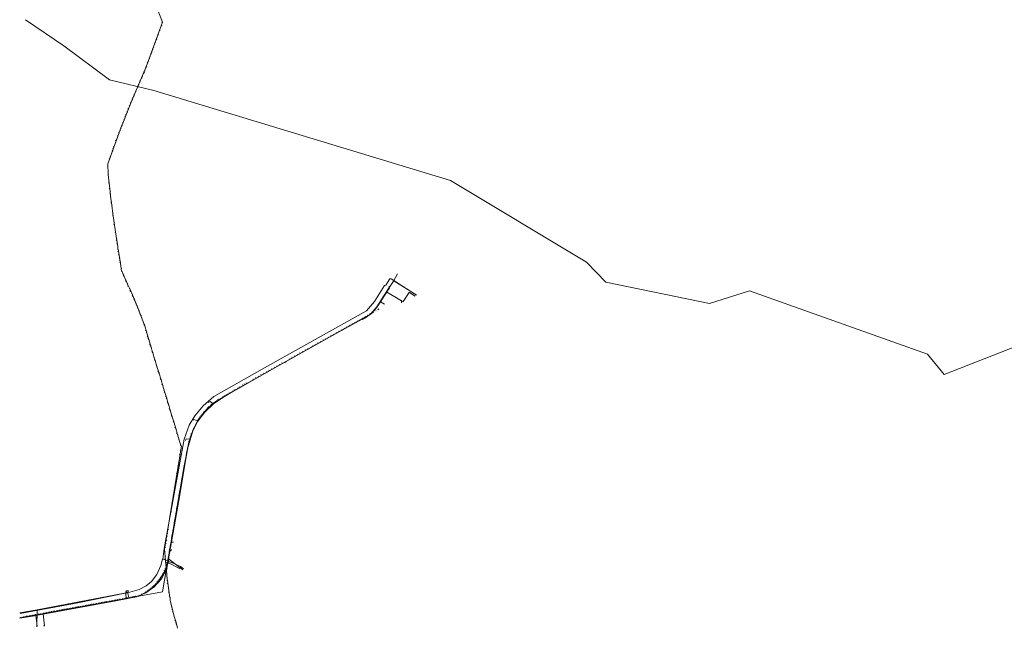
# Model space of a CAD drawing. Header units: metres. Extents: x 153662 to 158457, y 375113 to 377426.
# Tile 2 of 13: x 153667 to 154786, y 375685 to 376376. Entities that reach past the tile are written whole.
import ezdxf
from ezdxf.lldxf.tags import DXFTag

# ---------------------------------------------------------------- set-up
doc = ezdxf.new("R2010")
doc.units = ezdxf.units.M
for name, color, linetype, lineweight, true_color in [('B-OI-KL-BRANDSTOF_Orientatieverzoek_dpo_0000546659-G', 40, 'KL-BRANDSTOF-N', 18, 0xffbf00), ('B-OI-KL-DATA_Orientatieverzoek_KPN_0000546663-G', 3, 'KL-DATA-N', 18, 0x00ff00), ('B-OI-KL-DATA_Orientatieverzoek_Reggefiber_0000579733-G', 3, 'KL-DATA-N', 18, 0x00ff00), ('B-OI-KL-ET_LS_Orientatieverzoek_Enexis_0000729946-G', 190, 'KL-LS-N', 18, 0x7f00ff), ('B-OI-KL-ET_MS_Orientatieverzoek_Enexis_0000729946-G', 4, 'KL-MS-N', 18, 0x00ffff), ('B-OI-KL-GAS_LD_Orientatieverzoek_Enexis_0000729946-G', 2, 'KL-GAS-LD-N', 18, 0xffff00), ('B-OI-KL-WATER_Orientatieverzoek_bw_0000551269-G', 5, 'KL-WATER-N', 18, 0x0000ff), ('B-OI-KL-WATER_Orientatieverzoek_wsdommel_0000584862-G', 5, 'KL-WATER-N', 18, 0x0000ff), ('B-OI-RI-PERSLEIDING_Orientatieverzoek_Gemeente Eersel_0000582833-G', 6, 'RI-PERS', 18, 0xff00ff)]:
    doc.layers.add(name, color=color, linetype=linetype, lineweight=lineweight, true_color=true_color)
doc.styles.get("Standard").update_dxf_attribs({"font": 'simplex.shx'})
tags = doc.linetypes.add('KL-BRANDSTOF-N', pattern='A,4,-0.5,[105,NLCS.SHX,S=0.5,R=0,X=0.75,Y=0],-2,4,-1,["B",Standard,S=1,R=0,X=-0.15,Y=-0.5],-1.5', length=13).pattern_tags.tags
tags[18] = DXFTag(74, 10)
tags = doc.linetypes.add('KL-DATA-N', pattern='A,4,-1,[101,NLCS.SHX,S=0.5,R=0,X=0,Y=0],-1,4,-1,["D",Standard,S=1,R=0,X=-0.25,Y=-0.5],-1.5', length=12.5).pattern_tags.tags
tags[18] = DXFTag(74, 10)
tags = doc.linetypes.add('KL-GAS-LD-N', pattern='A,4,-1,[69,NLCS.SHX,S=0.5,R=0,X=0,Y=0],-1,4,-1,["L",Standard,S=1,R=0,X=0.25,Y=-0.5],-2', length=13).pattern_tags.tags
tags[18] = DXFTag(74, 10)
tags = doc.linetypes.add('KL-LS-N', pattern='A,4,-1,[103,NLCS.SHX,S=0.75,R=0,X=0,Y=0],-1,4,-1,["L",Standard,S=1,R=0,X=0,Y=-0.5],-2', length=13).pattern_tags.tags
tags[18] = DXFTag(74, 10)
tags = doc.linetypes.add('KL-MS-N', pattern='A,4,-1,[103,NLCS.SHX,S=0.75,R=0,X=0,Y=0],-1,4,-1,["M",Standard,S=1,R=0,X=0,Y=-0.5],-2', length=13).pattern_tags.tags
tags[18] = DXFTag(74, 10)
doc.linetypes.add('KL-WATER-N', pattern='A,7,-0.5,[168,NLCS.SHX,S=0.75,R=0,X=0.75,Y=0],-2', length=9.5)
tags = doc.linetypes.add('RI-PERS', pattern='A,7,-2,["P",Standard,S=1.8,R=0,X=-0.5,Y=-0.9],-2,7,-2,[102,NLCS.SHX,S=1,R=180,X=0,Y=0],-2', length=22).pattern_tags.tags
tags[6] = DXFTag(74, 10)

msp = doc.modelspace()

# ---------------------------------------------------------------- linework, layer by layer
at = {"layer": 'B-OI-KL-BRANDSTOF_Orientatieverzoek_dpo_0000546659-G', "flags": 128}
for points in [[(153767.3546, 376199.5506), (153766.6878, 376211.8864), (153780.6906, 376250.2274), (153794.0266, 376283.9008), (153810.3632, 376321.9084), (153829.0336, 376372.5852), (153822.0322, 376390.2554), (153822.3656, 376390.5888)], [(153828.0334, 376369.5846), (153827.7, 376369.918)], [(153828.0334, 376374.919), (153828.3668, 376375.2524)], [(153828.0334, 376374.919), (153828.0334, 376374.5856)], [(153828.7002, 376372.9186), (153828.3668, 376373.252)], [(153828.7002, 376372.9186), (153828.3668, 376372.5852)], [(153824.0326, 376358.9158), (153823.6992, 376359.2492)], [(153824.0326, 376358.249), (153824.366, 376357.9156)], [(153826.033, 376364.2502), (153825.6996, 376364.5836)], [(153826.033, 376363.5834), (153826.3664, 376363.25)], [(153828.0334, 376368.9178), (153828.3668, 376368.5844)], [(153820.0318, 376348.247), (153819.6984, 376348.5804)], [(153820.0318, 376347.5802), (153820.3652, 376347.2468)], [(153820.6986, 376349.5806), (153821.032, 376349.914)], [(153820.6986, 376349.5806), (153821.032, 376349.2472)], [(153822.0322, 376353.5814), (153821.6988, 376353.9148)], [(153822.0322, 376352.9146), (153822.3656, 376352.5812)], [(153822.699, 376354.915), (153823.0324, 376355.2484)], [(153822.699, 376354.915), (153823.0324, 376354.5816)], [(153816.031, 376337.5782), (153815.6976, 376337.9116)], [(153816.031, 376336.9114), (153816.3644, 376336.578)], [(153816.6978, 376338.9118), (153817.0312, 376339.2452)], [(153816.6978, 376338.9118), (153817.0312, 376338.5784)], [(153818.0314, 376342.9126), (153817.698, 376343.246)], [(153818.0314, 376342.2458), (153818.3648, 376341.9124)], [(153818.6982, 376344.2462), (153819.0316, 376344.5796)], [(153818.6982, 376344.2462), (153819.0316, 376343.9128)], [(153812.0302, 376326.9094), (153811.6968, 376327.2428)], [(153812.0302, 376326.2426), (153812.3636, 376325.9092)], [(153812.697, 376328.243), (153813.0304, 376328.5764)], [(153812.697, 376328.243), (153813.0304, 376327.9096)], [(153814.0306, 376332.2438), (153813.6972, 376332.5772)], [(153814.0306, 376331.577), (153814.364, 376331.2436)], [(153814.6974, 376333.5774), (153815.0308, 376333.9108)], [(153814.6974, 376333.5774), (153815.0308, 376333.244)], [(153807.3626, 376314.2402), (153807.696, 376314.5736)], [(153807.3626, 376314.2402), (153807.696, 376313.9068)], [(153808.0294, 376316.2406), (153807.696, 376316.574)], [(153808.0294, 376315.5738), (153808.3628, 376315.2404)], [(153808.6962, 376317.5742), (153809.0296, 376317.9076)], [(153808.6962, 376317.5742), (153809.0296, 376317.2408)], [(153810.0298, 376321.575), (153809.6964, 376321.9084)], [(153810.0298, 376320.9082), (153810.3632, 376320.5748)], [(153810.6966, 376322.9086), (153811.03, 376323.242)], [(153810.6966, 376322.9086), (153811.03, 376322.5752)], [(153802.0282, 376302.2378), (153801.6948, 376302.5712)], [(153802.0282, 376302.2378), (153802.0282, 376301.9044)], [(153803.3618, 376305.5718), (153803.0284, 376305.9052)], [(153803.3618, 376305.5718), (153803.6952, 376305.5718)], [(153803.3618, 376304.905), (153803.6952, 376304.5716)], [(153804.0286, 376306.9054), (153803.6952, 376307.2388)], [(153804.0286, 376306.9054), (153804.0286, 376306.572)], [(153805.3622, 376309.5726), (153805.6956, 376309.906)], [(153805.3622, 376309.5726), (153805.6956, 376309.2392)], [(153806.029, 376311.573), (153805.6956, 376311.9064)], [(153806.029, 376310.9062), (153806.3624, 376310.5728)], [(153797.3606, 376291.569), (153797.0272, 376291.9024)], [(153797.3606, 376291.569), (153797.3606, 376291.2356)], [(153798.6942, 376294.2362), (153799.0276, 376294.5696)], [(153798.6942, 376294.2362), (153799.0276, 376293.9028)], [(153799.361, 376296.2366), (153799.0276, 376296.57)], [(153799.361, 376296.2366), (153799.361, 376295.9032)], [(153800.6946, 376298.9038), (153801.028, 376299.2372)], [(153800.6946, 376298.9038), (153801.028, 376298.5704)], [(153801.3614, 376300.9042), (153801.028, 376301.2376)], [(153801.3614, 376300.2374), (153801.6948, 376299.904)], [(153792.693, 376280.9002), (153792.3596, 376281.2336)], [(153792.693, 376280.9002), (153792.693, 376280.5668)], [(153794.0266, 376283.5674), (153794.36, 376283.9008)], [(153794.0266, 376283.5674), (153794.36, 376283.234)], [(153794.6934, 376285.5678), (153794.36, 376285.9012)], [(153794.6934, 376284.901), (153795.0268, 376284.5676)], [(153795.3602, 376286.9014), (153795.0268, 376287.2348)], [(153795.3602, 376286.9014), (153795.3602, 376286.568)], [(153796.027, 376288.235), (153796.3604, 376288.5684)], [(153796.027, 376288.235), (153796.3604, 376287.9016)], [(153796.6938, 376290.2354), (153796.3604, 376290.5688)], [(153796.6938, 376290.2354), (153797.0272, 376290.2354)], [(153796.6938, 376289.5686), (153797.0272, 376289.2352)], [(153788.6922, 376270.8982), (153788.3588, 376271.2316)], [(153788.6922, 376270.2314), (153789.0256, 376269.898)], [(153790.0258, 376274.2322), (153789.6924, 376274.5656)], [(153790.0258, 376273.5654), (153790.3592, 376273.232)], [(153791.3594, 376277.5662), (153791.026, 376277.8996)], [(153791.3594, 376277.5662), (153791.3594, 376277.2328)], [(153792.0262, 376278.8998), (153792.3596, 376279.2332)], [(153792.0262, 376278.8998), (153792.3596, 376278.5664)], [(153784.0246, 376258.8958), (153783.6912, 376259.2292)], [(153784.0246, 376258.229), (153784.358, 376257.8956)], [(153785.3582, 376262.2298), (153785.0248, 376262.5632)], [(153785.3582, 376261.563), (153785.6916, 376261.2296)], [(153786.025, 376263.5634), (153786.3584, 376263.8968)], [(153786.025, 376263.5634), (153786.3584, 376263.23)], [(153786.6918, 376265.5638), (153786.3584, 376265.8972)], [(153786.6918, 376265.5638), (153786.6918, 376265.2304)], [(153787.3586, 376267.5642), (153787.0252, 376267.8976)], [(153787.3586, 376267.5642), (153787.692, 376267.5642)], [(153787.3586, 376266.8974), (153787.692, 376266.564)], [(153779.357, 376246.8934), (153779.0236, 376247.2268)], [(153779.357, 376246.2266), (153779.6904, 376245.8932)], [(153780.6906, 376250.2274), (153780.3572, 376250.5608)], [(153780.6906, 376249.5606), (153781.024, 376249.2272)], [(153781.3574, 376251.561), (153781.6908, 376251.8944)], [(153781.3574, 376251.561), (153781.6908, 376251.2276)], [(153782.0242, 376253.5614), (153781.6908, 376253.8948)], [(153782.0242, 376253.5614), (153782.0242, 376253.228)], [(153782.691, 376255.5618), (153782.3576, 376255.8952)], [(153782.691, 376255.5618), (153783.0244, 376255.5618)], [(153782.691, 376254.895), (153783.0244, 376254.5616)], [(153775.3562, 376236.2246), (153775.0228, 376236.558)], [(153775.3562, 376235.5578), (153775.6896, 376235.2244)], [(153776.023, 376238.225), (153775.6896, 376238.5584)], [(153776.023, 376237.5582), (153776.3564, 376237.2248)], [(153776.6898, 376239.5586), (153777.0232, 376239.892)], [(153776.6898, 376239.5586), (153777.0232, 376239.2252)], [(153778.0234, 376243.5594), (153777.69, 376243.8928)], [(153778.0234, 376242.8926), (153778.3568, 376242.5592)], [(153772.0222, 376226.8894), (153771.6888, 376227.2228)], [(153772.0222, 376226.2226), (153772.3556, 376225.8892)], [(153772.689, 376228.8898), (153772.3556, 376229.2232)], [(153772.689, 376228.223), (153773.0224, 376227.8896)], [(153773.3558, 376230.8902), (153773.0224, 376231.2236)], [(153773.3558, 376230.8902), (153773.6892, 376230.8902)], [(153773.3558, 376230.2234), (153773.6892, 376229.89)], [(153768.6882, 376217.5542), (153768.3548, 376217.8876)], [(153768.6882, 376216.8874), (153769.0216, 376216.554)], [(153769.355, 376219.5546), (153769.0216, 376219.888)], [(153769.355, 376218.8878), (153769.6884, 376218.5544)], [(153769.355, 376180.2134), (153767.3546, 376199.5506), (153767.688, 376199.884)], [(153768.0214, 376190.2154), (153767.688, 376189.882)], [(153768.6882, 376183.5474), (153768.3548, 376183.214)], [(153770.0218, 376174.879), (153769.6884, 376175.2124), (153769.6884, 376177.2128), (153769.355, 376177.5462), (153769.355, 376180.2134), (153769.6884, 376180.5468)], [(153769.355, 376177.5462), (153769.0216, 376177.2128)], [(153771.3554, 376164.877), (153770.0218, 376174.879), (153770.3552, 376175.2124)], [(153770.6886, 376167.5442), (153770.3552, 376167.2108)], [(153772.689, 376154.875), (153771.3554, 376164.877), (153771.6888, 376165.2104)], [(153772.689, 376152.8746), (153772.3556, 376152.5412)], [(153774.0226, 376144.873), (153772.689, 376154.875), (153773.0224, 376155.2084)], [(153774.0226, 376142.8726), (153773.6892, 376142.5392)], [(153776.6898, 376126.8694), (153774.0226, 376144.873), (153774.356, 376145.2064)], [(153775.3562, 376133.5374), (153775.0228, 376133.204)], [(153776.6898, 376124.869), (153776.3564, 376124.5356)], [(153778.0234, 376118.201), (153776.6898, 376126.8694), (153777.0232, 376127.2028)], [(153777.3566, 376120.8682), (153777.0232, 376120.5348)], [(153778.6902, 376114.2002), (153778.3568, 376114.5336), (153778.3568, 376116.534), (153778.0234, 376116.8674), (153778.0234, 376118.201), (153778.3568, 376118.5344)], [(153778.6902, 376112.1998), (153778.3568, 376111.8664)], [(153780.0238, 376105.5318), (153778.6902, 376114.2002), (153779.0236, 376114.5336)], [(153779.357, 376108.199), (153779.0236, 376107.8656)], [(153780.6906, 376101.531), (153780.3572, 376101.531), (153780.3572, 376103.8648), (153780.0238, 376104.1982), (153780.0238, 376105.5318), (153780.3572, 376105.8652)], [(153782.0242, 376092.8626), (153780.6906, 376101.531), (153781.024, 376101.8644)], [(153780.6906, 376099.5306), (153780.3572, 376099.1972)], [(153784.6914, 376085.5278), (153782.0242, 376091.529), (153782.3576, 376093.196)], [(153782.691, 376089.5286), (153782.3576, 376089.862)], [(153782.691, 376089.5286), (153782.3576, 376089.1952)], [(153784.0246, 376086.8614), (153784.358, 376087.1948)], [(153784.0246, 376086.8614), (153784.0246, 376086.528)], [(153784.6914, 376084.861), (153784.358, 376084.5276)], [(153787.3586, 376079.5266), (153784.6914, 376085.5278), (153785.0248, 376085.8612)], [(153785.3582, 376083.5274), (153785.0248, 376083.8608)], [(153785.3582, 376083.5274), (153785.0248, 376083.194)], [(153786.6918, 376080.8602), (153787.0252, 376081.1936)], [(153786.6918, 376080.8602), (153786.6918, 376080.5268)], [(153787.3586, 376078.8598), (153787.0252, 376078.5264)], [(153789.359, 376074.859), (153787.3586, 376079.5266), (153787.692, 376079.86)], [(153788.0254, 376077.5262), (153787.692, 376077.8596)], [(153788.0254, 376077.5262), (153787.692, 376077.1928)], [(153788.6922, 376076.1926), (153789.0256, 376076.526)], [(153788.6922, 376076.1926), (153788.6922, 376075.8592)], [(153789.359, 376074.1922), (153789.0256, 376073.8588)], [(153792.0262, 376068.8578), (153789.359, 376074.859), (153789.6924, 376075.1924)], [(153790.0258, 376072.8586), (153789.6924, 376073.192)], [(153790.0258, 376072.8586), (153789.6924, 376072.5252)], [(153791.3594, 376070.1914), (153791.6928, 376070.5248)], [(153791.3594, 376070.1914), (153791.3594, 376069.858)], [(153792.0262, 376068.191), (153791.6928, 376067.8576)], [(153794.6934, 376062.8566), (153792.0262, 376068.8578), (153792.3596, 376069.1912)], [(153792.693, 376066.8574), (153792.3596, 376067.1908)], [(153792.693, 376066.8574), (153792.3596, 376066.524)], [(153794.0266, 376064.1902), (153794.36, 376064.5236)], [(153794.0266, 376064.1902), (153794.0266, 376063.8568)], [(153794.6934, 376062.1898), (153794.36, 376061.8564)], [(153796.6938, 376058.189), (153794.6934, 376062.8566), (153795.0268, 376063.19)], [(153795.3602, 376060.8562), (153795.0268, 376061.1896)], [(153795.3602, 376060.8562), (153795.0268, 376060.5228)], [(153796.027, 376059.5226), (153796.3604, 376059.856)], [(153796.027, 376059.5226), (153796.027, 376059.1892)], [(153796.6938, 376057.5222), (153796.3604, 376057.1888)], [(153800.6946, 376048.8538), (153796.6938, 376058.189), (153797.0272, 376058.5224)], [(153797.3606, 376056.1886), (153797.0272, 376056.522)], [(153797.3606, 376056.1886), (153797.0272, 376055.8552)], [(153798.6942, 376053.5214), (153799.0276, 376053.8548)], [(153798.6942, 376053.5214), (153798.6942, 376053.188)], [(153799.361, 376051.521), (153799.0276, 376051.8544)], [(153799.361, 376051.521), (153799.0276, 376051.1876)], [(153800.0278, 376050.1874), (153800.3612, 376050.5208)], [(153800.0278, 376050.1874), (153800.0278, 376049.854)], [(153800.6946, 376048.187), (153800.3612, 376047.8536)], [(153802.0282, 376045.5198), (153800.6946, 376048.8538), (153801.028, 376049.1872)], [(153802.0282, 376044.853), (153801.6948, 376044.5196)], [(153803.3618, 376042.1858), (153802.0282, 376045.5198), (153802.3616, 376045.8532)], [(153803.3618, 376041.519), (153803.0284, 376041.1856)], [(153808.0294, 376029.5166), (153803.3618, 376042.1858), (153803.6952, 376042.5192)], [(153804.0286, 376040.1854), (153803.6952, 376040.5188)], [(153804.0286, 376040.1854), (153803.6952, 376039.852)], [(153804.6954, 376038.8518), (153805.0288, 376039.1852)], [(153804.6954, 376038.8518), (153804.6954, 376038.5184)], [(153805.3622, 376036.8514), (153805.0288, 376037.1848)], [(153805.3622, 376036.8514), (153805.0288, 376036.518)], [(153807.3626, 376030.8502), (153807.0292, 376030.5168)], [(153808.0294, 376028.8498), (153807.696, 376028.5164)], [(153808.6962, 376027.5162), (153808.3628, 376027.8496), (153808.3628, 376028.5164), (153808.0294, 376028.8498), (153808.0294, 376029.5166), (153808.3628, 376029.85)], [(153810.6966, 376020.8482), (153808.6962, 376027.5162), (153809.0296, 376027.8496)], [(153810.0298, 376022.1818), (153809.6964, 376021.8484)], [(153810.6966, 376020.1814), (153810.3632, 376019.848)], [(153812.697, 376014.1802), (153810.6966, 376020.8482), (153811.03, 376021.1816)], [(153812.0302, 376015.5138), (153811.6968, 376015.1804)], [(153812.697, 376013.5134), (153812.3636, 376013.18)], [(153813.3638, 376012.1798), (153813.0304, 376012.5132), (153813.0304, 376013.18), (153812.697, 376013.5134), (153812.697, 376014.1802), (153813.0304, 376014.5136)], [(153815.3642, 376005.5118), (153813.3638, 376012.1798), (153813.6972, 376012.5132)], [(153814.6974, 376006.8454), (153814.364, 376006.512)], [(153815.3642, 376004.845), (153815.0308, 376004.5116)], [(153816.031, 376003.5114), (153815.6976, 376003.5114), (153815.6976, 376004.5116), (153815.3642, 376004.845), (153815.3642, 376005.5118), (153815.6976, 376005.8452)], [(153817.3646, 375998.8438), (153816.031, 376003.5114), (153816.3644, 376003.8448)], [(153817.3646, 375998.177), (153817.0312, 375997.8436)], [(153818.0314, 375996.8434), (153817.698, 375997.1768), (153817.698, 375997.8436), (153817.3646, 375998.177), (153817.3646, 375998.8438), (153817.698, 375999.1772)], [(153820.0318, 375990.1754), (153818.0314, 375996.8434), (153818.3648, 375997.1768)], [(153819.365, 375991.509), (153819.0316, 375991.1756)], [(153820.0318, 375989.5086), (153819.6984, 375989.1752)], [(153820.6986, 375988.175), (153820.3652, 375988.175), (153820.3652, 375989.1752), (153820.0318, 375989.5086), (153820.0318, 375990.1754), (153820.3652, 375990.5088)], [(153822.699, 375981.507), (153820.6986, 375988.175), (153821.032, 375988.5084)], [(153822.0322, 375982.8406), (153821.6988, 375982.5072)], [(153822.699, 375980.8402), (153822.3656, 375980.5068)], [(153824.6994, 375974.839), (153822.699, 375981.507), (153823.0324, 375981.8404)], [(153824.0326, 375976.1726), (153823.6992, 375975.8392)], [(153824.6994, 375974.1722), (153824.366, 375973.8388)], [(153825.3662, 375972.8386), (153825.0328, 375973.172), (153825.0328, 375973.8388), (153824.6994, 375974.1722), (153824.6994, 375974.839), (153825.0328, 375975.1724)], [(153826.6998, 375968.171), (153825.3662, 375972.8386), (153825.6996, 375973.172)], [(153826.6998, 375967.5042), (153826.3664, 375967.1708)], [(153827.3666, 375966.1706), (153827.0332, 375966.504), (153827.0332, 375967.1708), (153826.6998, 375967.5042), (153826.6998, 375968.171), (153827.0332, 375968.5044)], [(153829.367, 375959.5026), (153827.3666, 375966.1706), (153827.7, 375966.504)], [(153828.7002, 375960.8362), (153828.3668, 375960.5028)], [(153831.3674, 375952.8346), (153829.367, 375959.5026), (153829.7004, 375959.836)], [(153830.7006, 375954.1682), (153830.3672, 375953.8348)], [(153831.3674, 375952.1678), (153831.034, 375951.8344)], [(153833.3678, 375946.1666), (153831.3674, 375952.8346), (153831.7008, 375953.168)], [(153832.701, 375947.5002), (153832.3676, 375947.1668)], [(153833.3678, 375945.4998), (153833.0344, 375945.1664)], [(153835.3682, 375939.4986), (153833.3678, 375946.1666), (153833.7012, 375946.5)], [(153834.7014, 375940.8322), (153834.368, 375940.4988)], [(153835.3682, 375938.8318), (153835.0348, 375938.4984)], [(153836.035, 375937.4982), (153835.7016, 375937.4982), (153835.7016, 375938.4984), (153835.3682, 375938.8318), (153835.3682, 375939.4986), (153835.7016, 375939.832)], [(153837.3686, 375932.8306), (153836.035, 375937.4982), (153836.3684, 375937.8316)], [(153836.7018, 375934.1642), (153836.3684, 375933.8308)], [(153838.0354, 375930.8302), (153837.702, 375930.8302), (153837.702, 375931.8304), (153837.3686, 375932.1638), (153837.3686, 375932.8306), (153837.702, 375933.164)], [(153837.3686, 375932.1638), (153837.0352, 375931.8304)], [(153839.369, 375926.1626), (153838.0354, 375930.8302), (153838.3688, 375931.1636)], [(153839.369, 375925.4958), (153839.0356, 375925.1624)], [(153840.0358, 375924.1622), (153839.7024, 375924.4956), (153839.7024, 375925.1624), (153839.369, 375925.4958), (153839.369, 375926.1626), (153839.7024, 375926.496)], [(153841.3694, 375919.4946), (153840.0358, 375924.1622), (153840.3692, 375924.4956)], [(153841.3694, 375918.8278), (153841.036, 375918.4944)], [(153842.0362, 375917.4942), (153841.7028, 375917.8276), (153841.7028, 375918.4944), (153841.3694, 375918.8278), (153841.3694, 375919.4946), (153841.7028, 375919.828)], [(153844.0366, 375910.8262), (153842.0362, 375917.4942), (153842.3696, 375917.8276)], [(153843.3698, 375912.1598), (153843.0364, 375911.8264)], [(153846.037, 375904.1582), (153844.0366, 375910.8262), (153844.37, 375911.1596)], [(153845.3702, 375905.4918), (153845.0368, 375905.1584)], [(153848.0374, 375897.4902), (153846.037, 375904.1582), (153846.3704, 375904.4916)], [(153832.0342, 375765.4638), (153831.3674, 375773.7988), (153849.0376, 375881.8204), (153850.3712, 375891.1556)], [(153847.3706, 375898.8238), (153847.0372, 375898.4904)], [(153850.0378, 375890.8222), (153848.0374, 375897.4902), (153848.3708, 375897.8236)], [(153849.371, 375892.1558), (153849.0376, 375891.8224)], [(153850.0378, 375888.155), (153850.3712, 375887.8216)], [(153848.7042, 375881.487), (153848.3708, 375881.8204)], [(153848.7042, 375879.4866), (153849.0376, 375879.1532)], [(153849.371, 375885.4878), (153849.0376, 375885.8212)], [(153846.7038, 375868.8178), (153846.3704, 375869.1512)], [(153846.7038, 375866.8174), (153847.0372, 375866.484)], [(153847.3706, 375872.8186), (153847.0372, 375873.152)], [(153848.0374, 375875.4858), (153848.3708, 375875.1524)], [(153844.7034, 375856.1486), (153844.37, 375856.482)], [(153845.3702, 375860.1494), (153845.0368, 375860.4828)], [(153846.037, 375862.8166), (153846.3704, 375862.4832)], [(153842.703, 375843.4794), (153842.3696, 375843.8128)], [(153843.3698, 375847.4802), (153843.0364, 375847.8136)], [(153844.0366, 375850.1474), (153844.37, 375849.814)], [(153844.7034, 375854.1482), (153845.0368, 375853.8148)], [(153841.3694, 375834.811), (153841.036, 375835.1444)], [(153842.0362, 375837.4782), (153842.3696, 375837.1448)], [(153842.703, 375841.479), (153843.0364, 375841.1456)], [(153839.369, 375820.8082), (153839.7024, 375820.4748)], [(153840.0358, 375826.8094), (153839.7024, 375827.1428)], [(153840.0358, 375826.8094), (153840.3692, 375826.8094)], [(153840.0358, 375824.809), (153840.3692, 375824.4756)], [(153840.7026, 375830.8102), (153840.3692, 375831.1436)], [(153837.3686, 375810.1394), (153837.0352, 375810.4728)], [(153838.7022, 375816.8074), (153839.0356, 375816.474)], [(153835.3682, 375798.137), (153835.0348, 375798.4704)], [(153836.035, 375802.1378), (153835.7016, 375802.4712)], [(153836.7018, 375806.1386), (153836.3684, 375806.472)], [(153834.0346, 375788.135), (153834.368, 375787.8016)], [(153834.7014, 375792.1358), (153835.0348, 375791.8024)], [(153835.3682, 375798.137), (153835.7016, 375798.137)], [(153835.3682, 375796.1366), (153835.7016, 375795.8032)], [(153832.0342, 375776.1326), (153832.3676, 375775.7992)], [(153832.701, 375780.1334), (153833.0344, 375779.8)], [(153833.3678, 375784.1342), (153833.7012, 375783.8008)], [(153832.701, 375758.7958), (153832.3676, 375759.1292), (153832.3676, 375762.4632), (153832.0342, 375762.7966), (153832.0342, 375765.4638), (153832.3676, 375765.7972)], [(153832.701, 375755.4618), (153832.3676, 375755.1284)], [(153834.0346, 375744.793), (153832.701, 375758.7958), (153833.0344, 375759.1292)], [(153833.3678, 375748.7938), (153833.0344, 375748.4604)], [(153834.7014, 375738.125), (153834.368, 375738.4584), (153834.368, 375741.7924), (153834.0346, 375742.1258), (153834.0346, 375744.793), (153834.368, 375745.1264)], [(153834.7014, 375734.791), (153834.368, 375734.4576)], [(153836.035, 375726.7894), (153834.7014, 375738.125), (153835.0348, 375738.4584)], [(153836.035, 375724.789), (153835.7016, 375724.4556)], [(153837.3686, 375718.7878), (153836.035, 375726.7894), (153836.3684, 375727.1228)], [(153836.7018, 375720.7882), (153836.3684, 375720.4548)], [(153842.703, 375696.1166), (153837.702, 375715.4538), (153837.702, 375719.1212)], [(153838.7022, 375710.7862), (153838.3688, 375710.4528)], [(153839.369, 375708.119), (153839.0356, 375707.7856)], [(153840.0358, 375705.4518), (153839.7024, 375705.1184)], [(153840.7026, 375702.7846), (153840.3692, 375702.4512)], [(153841.3694, 375700.1174), (153841.036, 375699.784)], [(153842.0362, 375697.4502), (153841.7028, 375697.1168)], [(153844.0366, 375691.449), (153842.703, 375696.1166), (153843.0364, 375696.45)], [(153843.3698, 375692.7826), (153843.0364, 375692.4492)], [(153844.7034, 375688.7818), (153844.37, 375689.1152), (153844.37, 375690.4488), (153844.0366, 375690.7822), (153844.0366, 375691.449), (153844.37, 375691.7824)], [(153844.7034, 375688.115), (153844.37, 375687.7816)], [(153846.037, 375684.1142), (153844.7034, 375688.7818), (153845.0368, 375689.1152)]]:
    msp.add_lwpolyline(points, dxfattribs=at)
at = {"layer": 'B-OI-KL-DATA_Orientatieverzoek_KPN_0000546663-G', "flags": 128}
msp.add_lwpolyline([(153667.0012, 375695.7832), (153829.0336, 375725.4558), (153853.3718, 375866.484), (153859.0396, 375895.4898), (153863.7072, 375909.826), (153869.7084, 375920.8282), (153877.71, 375930.8302), (153888.7122, 375940.8322), (153903.0484, 375949.834), (154000.0678, 376004.5116), (154065.7476, 376041.1856), (154072.4156, 376049.1872), (154086.4184, 376071.1916), (154086.4184, 376072.5252)], dxfattribs=at)
at = {"layer": 'B-OI-KL-DATA_Orientatieverzoek_Reggefiber_0000579733-G', "flags": 128}
msp.add_lwpolyline([(153666.6678, 375695.4498), (153683.6712, 375698.117)], dxfattribs=at)
at = {"layer": 'B-OI-KL-ET_LS_Orientatieverzoek_Enexis_0000729946-G', "flags": 128}
for points in [[(154076.7498, 376054.855), (154079.0836, 376059.5226), (154091.4194, 376078.5264), (154096.087, 376086.8614)], [(154091.7528, 376078.8598), (154117.0912, 376062.8566)], [(153886.045, 375939.1652), (153912.717, 375955.1684), (153967.0612, 375985.8412), (153968.0614, 375985.8412), (153969.395, 375987.1748), (153998.0674, 376003.5114), (154055.7456, 376035.1844), (154056.4124, 376034.851), (154058.7462, 376036.518), (154065.4142, 376040.8522), (154070.4152, 376045.8532), (154074.416, 376051.521), (154075.0828, 376052.8546), (154076.7498, 376054.855), (154081.4174, 376052.1878)], [(154055.7456, 376035.1844), (154057.0792, 376035.8512)], [(154056.4124, 376035.5178), (154056.4124, 376035.8512)], [(154056.4124, 376035.5178), (154056.4124, 376035.1844)], [(154057.0792, 376035.8512), (154057.0792, 376035.5178)], [(154058.7462, 376036.518), (154058.4128, 376036.518)], [(154058.7462, 376036.518), (154058.7462, 376037.1848), (154059.413, 376037.1848)], [(153839.369, 375782.1338), (153839.7024, 375787.4682), (153858.0394, 375891.1556), (153863.3738, 375909.1592), (153869.0416, 375919.828), (153877.0432, 375930.1634), (153886.045, 375939.1652), (153883.0444, 375941.499), (153881.044, 375940.4988)], [(153886.045, 375939.1652), (153885.7116, 375939.1652)], [(153868.7082, 375919.4946), (153864.7074, 375921.1616), (153864.374, 375920.4948)], [(153868.7082, 375919.4946), (153869.0416, 375919.4946)], [(153860.0398, 375898.8238), (153855.7056, 375899.1572), (153855.0388, 375897.1568)], [(153860.0398, 375898.8238), (153860.3732, 375899.1572)], [(153823.3658, 375735.4578), (153831.034, 375747.7936), (153835.0348, 375758.7958), (153835.7016, 375759.1292), (153836.035, 375766.1306), (153839.0356, 375781.8004), (153841.3694, 375781.8004)], [(153835.7016, 375762.4632), (153836.035, 375762.4632), (153852.0382, 375750.4608)], [(153789.359, 375724.789), (153790.6926, 375718.7878), (153793.3598, 375718.4544), (153804.0286, 375721.455), (153814.6974, 375727.4562), (153823.3658, 375735.4578), (153823.6992, 375734.791)], [(153693.3398, 375700.1174), (153787.692, 375717.7876), (153787.3586, 375723.122), (153787.692, 375725.1224), (153787.692, 375726.456), (153790.0258, 375726.7894), (153790.0258, 375725.1224), (153788.0254, 375724.789)], [(153788.0254, 375724.789), (153787.692, 375724.789)], [(153693.3398, 375700.1174), (153667.0012, 375695.4498)], [(153693.3398, 375700.1174), (153694.6734, 375686.448), (153693.6732, 375686.448)]]:
    msp.add_lwpolyline(points, dxfattribs=at)
at = {"layer": 'B-OI-KL-ET_MS_Orientatieverzoek_Enexis_0000729946-G', "flags": 128}
msp.add_lwpolyline([(153788.3588, 375724.4556), (153787.3586, 375725.1224), (153787.692, 375726.456), (153790.0258, 375726.7894), (153790.0258, 375724.4556), (153788.3588, 375724.1222), (153731.014, 375712.4532), (153667.3346, 375700.7842)], dxfattribs=at)
at = {"layer": 'B-OI-KL-GAS_LD_Orientatieverzoek_Enexis_0000729946-G', "flags": 128}
for points in [[(153829.367, 375762.4632), (153831.034, 375774.4656), (153853.7052, 375898.8238), (153859.373, 375914.827), (153865.7076, 375925.1624), (153875.0428, 375936.8314), (153887.3786, 375947.1668), (153951.058, 375983.174), (154060.7466, 376044.853), (154069.7484, 376055.1884), (154081.4174, 376073.5254), (154082.751, 376073.8588), (154087.4186, 376081.1936), (154088.7522, 376081.1936), (154117.758, 376062.5232)], [(153686.3384, 375704.785), (153791.6928, 375724.789), (153802.3616, 375727.7896), (153810.3632, 375732.1238), (153816.3644, 375737.1248), (153822.3656, 375745.1264), (153827.0332, 375755.1284), (153829.0336, 375762.4632), (153830.0338, 375762.4632), (153838.7022, 375758.4624), (153839.369, 375758.4624), (153849.371, 375754.1282), (153852.705, 375751.461)], [(153829.367, 375762.4632), (153829.0336, 375762.1298)], [(153686.3384, 375704.785), (153666.6678, 375701.451)], [(153686.3384, 375704.785), (153686.3384, 375695.7832), (153686.005, 375695.4498), (153686.005, 375685.4478)]]:
    msp.add_lwpolyline(points, dxfattribs=at)
at = {"layer": 'B-OI-KL-WATER_Orientatieverzoek_bw_0000551269-G', "flags": 128}
for points in [[(154084.0846, 376065.5238), (154084.7514, 376067.5242), (154086.7518, 376070.5248)], [(153834.0346, 375752.1278), (153847.704, 375829.1432), (153857.3726, 375887.8216), (153863.3738, 375908.159), (153869.0416, 375919.1612), (153876.7098, 375929.1632), (153887.3786, 375939.4986), (153900.7146, 375948.167), (153959.393, 375981.507), (154066.081, 376041.1856), (154072.0822, 376048.187), (154083.4178, 376065.5238), (154084.7514, 376065.5238), (154100.7546, 376055.8552), (154100.7546, 376053.8548)], [(154100.7546, 376054.855), (154102.4216, 376055.1884), (154109.0896, 376065.5238), (154109.7564, 376065.5238), (154116.091, 376061.523)], [(154100.7546, 376055.8552), (154100.7546, 376056.1886), (154101.088, 376056.522)], [(153835.3682, 375757.7956), (153836.3684, 375757.7956), (153848.3708, 375751.7944), (153849.0376, 375752.7946), (153850.3712, 375752.7946), (153852.3716, 375751.7944)], [(153685.0048, 375698.4504), (153776.023, 375715.1204), (153799.361, 375719.4546), (153810.0298, 375724.1222), (153819.365, 375730.7902), (153827.7, 375740.1254), (153833.0344, 375750.4608), (153833.3678, 375752.1278), (153834.0346, 375752.1278), (153834.368, 375751.1276)], [(153833.0344, 375751.1276), (153832.701, 375751.461), (153832.701, 375751.7944), (153833.3678, 375751.7944)], [(153833.0344, 375751.1276), (153833.3678, 375751.1276)], [(153834.0346, 375752.1278), (153834.0346, 375751.7944)], [(153685.0048, 375698.4504), (153667.0012, 375695.4498)], [(153685.0048, 375698.4504), (153686.6718, 375686.1146)]]:
    msp.add_lwpolyline(points, dxfattribs=at)
at = {"layer": 'B-OI-KL-WATER_Orientatieverzoek_wsdommel_0000584862-G', "flags": 128}
for points in [[(154717.2112, 375972.1718), (154698.2074, 375995.5098), (154496.167, 376067.5242), (154450.4912, 376053.188), (154332.801, 376077.1928), (154310.7966, 376099.864), (154156.099, 376192.8826), (153819.0316, 376295.2364), (153768.6882, 376307.2388), (153717.0112, 376345.9132), (153673.3358, 376375.2524)], [(154717.2112, 375972.1718), (154836.235, 376018.8478), (155609.0562, 376269.5646), (156054.4786, 376008.8458), (156114.824, 376008.8458)], [(154717.2112, 375972.1718), (154716.8778, 375972.5052)]]:
    msp.add_lwpolyline(points, dxfattribs=at)
at = {"layer": 'B-OI-RI-PERSLEIDING_Orientatieverzoek_Gemeente Eersel_0000582833-G', "flags": 128}
for points in [[(154071.4154, 376044.5196), (154071.7488, 376044.853)], [(154073.7492, 376045.8532), (154074.0826, 376046.1866), (154074.416, 376046.52), (154074.7494, 376046.8534)], [(154053.4118, 376034.5176), (154053.7452, 376034.851)], [(154056.4124, 376036.1846), (154056.7458, 376036.518)], [(154059.413, 376037.8516), (154059.7464, 376038.185)], [(154062.4136, 376039.5186), (154062.747, 376039.852)], [(154064.7474, 376040.8522), (154065.0808, 376041.1856), (154065.4142, 376041.1856), (154065.7476, 376041.519)], [(154068.4148, 376042.8526), (154068.7482, 376043.186)], [(154032.4076, 376022.8486), (154032.741, 376023.182)], [(154035.4082, 376024.5156), (154035.7416, 376024.849)], [(154038.4088, 376026.1826), (154038.7422, 376026.516)], [(154041.4094, 376027.8496), (154041.7428, 376028.183)], [(154044.41, 376029.5166), (154044.7434, 376029.85)], [(154047.4106, 376031.1836), (154047.744, 376031.517)], [(154050.4112, 376032.8506), (154050.7446, 376033.184)], [(154011.4034, 376011.1796), (154011.7368, 376011.513)], [(154014.404, 376012.8466), (154014.7374, 376013.18)], [(154017.4046, 376014.5136), (154017.738, 376014.847)], [(154020.4052, 376016.1806), (154020.7386, 376016.514)], [(154023.4058, 376017.8476), (154023.7392, 376018.181)], [(154026.4064, 376019.5146), (154026.7398, 376019.848)], [(154029.407, 376021.1816), (154029.7404, 376021.515)], [(153991.066, 375999.844), (153991.3994, 376000.1774)], [(153994.0666, 376001.511), (153994.4, 376001.8444)], [(153999.401, 376004.5116), (153999.7344, 376004.845)], [(154002.4016, 376006.1786), (154002.735, 376006.512)], [(154005.4022, 376007.8456), (154005.7356, 376008.179)], [(154008.4028, 376009.5126), (154008.7362, 376009.846)], [(153973.0624, 375989.842), (153973.3958, 375990.1754)], [(153976.063, 375991.509), (153976.3964, 375991.8424)], [(153979.0636, 375993.176), (153979.397, 375993.5094)], [(153982.0642, 375994.843), (153982.3976, 375995.1764)], [(153985.0648, 375996.51), (153985.3982, 375996.8434)], [(153988.0654, 375998.177), (153988.3988, 375998.5104)], [(153952.725, 375978.5064), (153953.0584, 375978.8398)], [(153955.7256, 375980.1734), (153956.059, 375980.5068)], [(153958.7262, 375981.8404), (153959.0596, 375982.1738)], [(153961.7268, 375983.5074), (153962.0602, 375983.8408)], [(153964.7274, 375985.1744), (153965.0608, 375985.5078)], [(153931.7208, 375966.8374), (153932.0542, 375967.1708)], [(153934.7214, 375968.5044), (153935.0548, 375968.8378)], [(153937.722, 375970.1714), (153938.0554, 375970.5048)], [(153940.7226, 375971.8384), (153941.056, 375972.1718)], [(153943.7232, 375973.5054), (153944.0566, 375973.8388)], [(153946.7238, 375975.1724), (153947.0572, 375975.5058)], [(153949.7244, 375976.8394), (153950.0578, 375977.1728)], [(153914.384, 375956.8354), (153914.7174, 375957.1688)], [(153916.051, 375957.8356), (153916.3844, 375958.169)], [(153920.0518, 375960.1694), (153920.3852, 375960.5028)], [(153921.7188, 375961.1696), (153922.0522, 375961.503)], [(153924.0526, 375962.5032), (153924.386, 375962.8366)], [(153892.3796, 375943.8328), (153892.713, 375944.1662)], [(153897.3806, 375946.8334), (153897.714, 375947.1668)], [(153899.0476, 375947.8336), (153899.381, 375948.167)], [(153903.0484, 375950.1674), (153903.3818, 375950.5008)], [(153904.7154, 375951.1676), (153905.0488, 375951.501)], [(153908.7162, 375953.5014), (153909.0496, 375953.8348)], [(153910.3832, 375954.5016), (153910.7166, 375954.835)], [(153878.0434, 375931.8304), (153882.0442, 375935.8312)], [(153883.7112, 375937.1648), (153884.0446, 375937.4982), (153884.378, 375937.8316), (153884.7114, 375938.165), (153885.0448, 375938.4984)], [(153886.045, 375939.1652), (153886.3784, 375939.4986), (153886.7118, 375939.832)], [(153887.712, 375940.4988), (153888.0454, 375940.8322)], [(153889.0456, 375941.499), (153889.379, 375941.8324)], [(153890.3792, 375942.4992), (153890.7126, 375942.8326)], [(153891.3794, 375943.166), (153891.7128, 375943.4994)], [(153869.7084, 375921.495), (153870.0418, 375921.8284)], [(153870.3752, 375922.4952), (153870.7086, 375922.8286), (153871.042, 375923.162)], [(153871.3754, 375923.8288), (153871.7088, 375924.1622)], [(153872.3756, 375925.1624), (153872.709, 375925.4958), (153873.0424, 375925.8292)], [(153873.7092, 375926.8294), (153874.0426, 375927.1628), (153874.376, 375927.4962)], [(153875.3762, 375928.8298), (153875.7096, 375929.1632), (153876.043, 375929.4966), (153876.3764, 375929.83), (153876.7098, 375930.1634)], [(153864.0406, 375910.8262), (153864.0406, 375911.1596)], [(153868.3748, 375919.4946), (153868.7082, 375919.828)], [(153869.0416, 375920.4948), (153869.375, 375920.8282)], [(153859.7064, 375898.8238), (153859.7064, 375899.1572)], [(153860.3732, 375901.1576), (153860.3732, 375901.491)], [(153860.7066, 375902.1578), (153860.7066, 375902.4912)], [(153861.04, 375903.158), (153861.04, 375903.4914)], [(153861.3734, 375904.1582), (153861.3734, 375904.4916)], [(153861.7068, 375905.1584), (153861.7068, 375905.4918)], [(153857.3726, 375888.155), (153857.3726, 375888.8218)], [(153857.706, 375889.822), (153857.706, 375890.4888)], [(153858.0394, 375891.489), (153858.0394, 375892.1558)], [(153858.3728, 375893.156), (153858.3728, 375893.4894)], [(153858.7062, 375894.4896), (153858.7062, 375895.1564)], [(153859.0396, 375896.1566), (153859.0396, 375896.49)], [(153859.373, 375897.4902), (153859.373, 375897.8236)], [(153855.3722, 375877.4862), (153855.3722, 375878.153)], [(153855.7056, 375879.1532), (153855.7056, 375879.82)], [(153856.039, 375880.8202), (153856.039, 375881.487)], [(153856.3724, 375882.8206), (153856.3724, 375883.4874)], [(153856.7058, 375884.4876), (153856.7058, 375885.1544)], [(153857.0392, 375886.1546), (153857.0392, 375887.1548)], [(153853.3718, 375866.8174), (153853.3718, 375867.4842)], [(153853.7052, 375868.4844), (153853.7052, 375869.1512)], [(153854.0386, 375870.1514), (153854.0386, 375870.8182)], [(153854.372, 375872.1518), (153854.372, 375872.8186)], [(153854.7054, 375873.8188), (153854.7054, 375874.4856)], [(153855.0388, 375875.4858), (153855.0388, 375876.1526)], [(153851.038, 375853.8148), (153851.038, 375854.4816)], [(153851.3714, 375855.4818), (153851.3714, 375856.482)], [(153851.7048, 375857.4822), (153851.7048, 375858.149)], [(153852.0382, 375859.4826), (153852.0382, 375860.1494)], [(153852.3716, 375861.483), (153852.3716, 375862.1498)], [(153852.705, 375863.15), (153852.705, 375863.8168)], [(153853.0384, 375864.817), (153853.0384, 375865.4838)], [(153849.371, 375844.1462), (153849.371, 375844.813)], [(153849.7044, 375846.1466), (153849.7044, 375846.8134)], [(153850.0378, 375847.8136), (153850.0378, 375848.4804)], [(153850.3712, 375849.814), (153850.3712, 375850.4808)], [(153850.7046, 375851.8144), (153850.7046, 375852.4812)], [(153847.3706, 375832.4772), (153847.3706, 375833.144)], [(153847.704, 375834.4776), (153847.704, 375835.1444)], [(153848.0374, 375836.478), (153848.0374, 375837.1448)], [(153848.3708, 375838.4784), (153848.3708, 375839.1452)], [(153848.7042, 375840.1454), (153848.7042, 375840.8122)], [(153849.0376, 375842.1458), (153849.0376, 375842.8126)], [(153845.3702, 375821.1416), (153845.3702, 375821.8084)], [(153845.7036, 375822.8086), (153845.7036, 375823.4754)], [(153846.037, 375824.809), (153846.037, 375825.4758)], [(153846.3704, 375826.8094), (153846.3704, 375827.4762)], [(153846.7038, 375828.8098), (153846.7038, 375829.4766)], [(153847.0372, 375830.8102), (153847.0372, 375831.477)], [(153843.3698, 375809.4726), (153843.3698, 375810.1394)], [(153843.7032, 375811.473), (153843.7032, 375812.1398)], [(153844.0366, 375813.4734), (153844.0366, 375814.1402)], [(153844.37, 375815.1404), (153844.37, 375815.8072)], [(153844.7034, 375817.1408), (153844.7034, 375817.8076)], [(153845.0368, 375819.1412), (153845.0368, 375819.808)], [(153841.3694, 375797.8036), (153841.3694, 375798.8038)], [(153841.7028, 375799.804), (153841.7028, 375800.4708)], [(153842.0362, 375801.8044), (153842.0362, 375802.4712)], [(153842.3696, 375803.8048), (153842.3696, 375804.4716)], [(153842.703, 375805.8052), (153842.703, 375806.472)], [(153843.0364, 375807.4722), (153843.0364, 375808.139)], [(153839.7024, 375788.4684), (153839.7024, 375789.1352)], [(153840.0358, 375790.1354), (153840.0358, 375790.8022)], [(153840.3692, 375792.1358), (153840.3692, 375792.8026)], [(153840.7026, 375794.1362), (153840.7026, 375794.803)], [(153841.036, 375796.1366), (153841.036, 375796.8034)], [(153837.702, 375776.7994), (153837.702, 375777.4662)], [(153838.0354, 375778.7998), (153838.0354, 375779.4666)], [(153838.3688, 375780.8002), (153838.3688, 375781.467)], [(153838.7022, 375782.4672), (153838.7022, 375783.134)], [(153839.0356, 375784.4676), (153839.0356, 375785.1344)], [(153839.369, 375786.468), (153839.369, 375787.1348)], [(153835.7016, 375765.1304), (153835.7016, 375766.1306)], [(153836.035, 375767.1308), (153836.035, 375767.7976)], [(153836.3684, 375769.1312), (153836.3684, 375769.798)], [(153836.7018, 375771.1316), (153836.7018, 375771.7984), (153838.0354, 375771.7984), (153838.3688, 375772.1318), (153838.3688, 375772.4652)], [(153837.0352, 375772.7986), (153837.0352, 375773.7988)], [(153837.3686, 375774.799), (153837.3686, 375775.4658)], [(153838.7022, 375773.132), (153839.7024, 375773.132)], [(153833.0344, 375754.4616), (153833.0344, 375754.795)], [(153833.3678, 375755.4618), (153833.3678, 375755.7952)], [(153833.7012, 375756.462), (153833.7012, 375756.7954)], [(153834.0346, 375757.7956), (153834.0346, 375758.129)], [(153834.368, 375759.1292), (153834.368, 375759.4626)], [(153834.7014, 375760.4628), (153834.7014, 375760.7962)], [(153835.0348, 375761.7964), (153835.0348, 375762.4632)], [(153835.3682, 375763.4634), (153835.3682, 375764.1302)], [(153827.0332, 375742.1258), (153827.3666, 375742.4592)], [(153829.0336, 375745.4598), (153829.367, 375745.7932)], [(153831.034, 375749.1272), (153831.034, 375749.4606)], [(153832.0342, 375751.461), (153832.0342, 375751.7944)], [(153817.3646, 375730.4568), (153817.698, 375730.7902), (153818.0314, 375731.1236), (153818.3648, 375731.457), (153818.6982, 375731.7904), (153819.0316, 375732.1238)], [(153820.6986, 375733.7908), (153821.032, 375734.1242), (153821.3654, 375734.4576), (153821.6988, 375734.791)], [(153822.3656, 375735.7912), (153822.699, 375736.1246), (153823.0324, 375736.458)], [(153823.3658, 375737.1248), (153823.6992, 375737.4582), (153824.0326, 375737.7916)], [(153824.6994, 375738.7918), (153825.0328, 375739.1252)], [(153825.3662, 375739.792), (153825.6996, 375740.1254)], [(153826.3664, 375741.1256), (153826.6998, 375741.459)], [(153796.6938, 375720.1214), (153797.0272, 375720.1214)], [(153798.0274, 375720.4548), (153798.3608, 375720.4548)], [(153803.0284, 375722.1218), (153803.3618, 375722.1218)], [(153804.6954, 375722.7886), (153805.0288, 375722.7886)], [(153809.6964, 375725.1224), (153810.0298, 375725.4558)], [(153811.3634, 375726.1226), (153811.6968, 375726.456)], [(153812.3636, 375726.7894), (153812.697, 375727.1228)], [(153813.3638, 375727.4562), (153813.6972, 375727.7896)], [(153814.364, 375728.123), (153814.6974, 375728.4564)], [(153815.6976, 375729.1232), (153816.031, 375729.4566), (153816.3644, 375729.79)], [(153737.3486, 375709.1192), (153738.0154, 375709.1192)], [(153739.0156, 375709.4526), (153739.6824, 375709.4526)], [(153741.016, 375709.786), (153741.6828, 375709.786)], [(153742.683, 375710.1194), (153743.3498, 375710.1194)], [(153744.6834, 375710.4528), (153745.3502, 375710.4528)], [(153746.3504, 375710.7862), (153747.0172, 375710.7862)], [(153748.3508, 375711.1196), (153749.0176, 375711.1196)], [(153750.0178, 375711.453), (153750.6846, 375711.453)], [(153752.0182, 375711.7864), (153752.685, 375711.7864)], [(153753.6852, 375712.1198), (153754.352, 375712.1198)], [(153755.6856, 375712.4532), (153756.3524, 375712.4532)], [(153757.3526, 375712.7866), (153758.0194, 375712.7866)], [(153759.353, 375713.12), (153760.0198, 375713.12)], [(153761.02, 375713.4534), (153761.6868, 375713.4534)], [(153763.0204, 375713.7868), (153763.6872, 375713.7868)], [(153764.6874, 375714.1202), (153765.3542, 375714.1202)], [(153766.6878, 375714.4536), (153767.3546, 375714.4536)], [(153768.3548, 375714.787), (153769.0216, 375714.787)], [(153770.3552, 375715.1204), (153771.022, 375715.1204)], [(153772.0222, 375715.4538), (153772.689, 375715.4538)], [(153774.0226, 375715.7872), (153774.356, 375715.7872)], [(153775.6896, 375716.1206), (153776.3564, 375716.1206)], [(153777.69, 375716.454), (153778.0234, 375716.454)], [(153779.357, 375716.7874), (153780.0238, 375716.7874)], [(153781.3574, 375717.1208), (153781.6908, 375717.1208)], [(153783.0244, 375717.4542), (153783.6912, 375717.4542)], [(153785.0248, 375717.7876), (153785.3582, 375717.7876)], [(153786.6918, 375718.121), (153787.3586, 375718.121)], [(153788.3588, 375718.4544), (153789.0256, 375718.4544)], [(153790.3592, 375718.7878), (153791.026, 375718.7878)], [(153792.0262, 375719.1212), (153792.693, 375719.1212)], [(153794.0266, 375719.4546), (153794.36, 375719.4546)], [(153795.3602, 375719.788), (153796.027, 375719.788)], [(153675.6696, 375697.7836), (153676.3364, 375697.7836)], [(153677.3366, 375698.117), (153678.0034, 375698.117)], [(153679.0036, 375698.4504), (153679.6704, 375698.4504)], [(153681.004, 375698.7838), (153681.3374, 375698.7838)], [(153682.671, 375699.1172), (153683.0044, 375699.1172)], [(153684.338, 375699.4506), (153685.0048, 375699.4506)], [(153686.005, 375699.784), (153686.6718, 375699.784)], [(153688.0054, 375700.1174), (153688.3388, 375700.1174)], [(153689.6724, 375700.4508), (153690.3392, 375700.4508)], [(153691.6728, 375700.7842), (153692.0062, 375700.7842)], [(153693.3398, 375701.1176), (153694.0066, 375701.1176)], [(153695.3402, 375701.451), (153695.6736, 375701.451)], [(153697.0072, 375701.7844), (153697.674, 375701.7844)], [(153699.0076, 375702.1178), (153699.341, 375702.1178)], [(153700.6746, 375702.4512), (153701.3414, 375702.4512)], [(153702.3416, 375702.7846), (153703.0084, 375702.7846)], [(153704.342, 375703.118), (153705.0088, 375703.118)], [(153706.009, 375703.4514), (153706.6758, 375703.4514)], [(153708.0094, 375703.7848), (153708.6762, 375703.7848)], [(153709.6764, 375704.1182), (153710.3432, 375704.1182)], [(153711.6768, 375704.4516), (153712.3436, 375704.4516)], [(153713.3438, 375704.785), (153714.0106, 375704.785)], [(153715.3442, 375705.1184), (153716.011, 375705.1184)], [(153717.0112, 375705.4518), (153717.678, 375705.4518)], [(153719.0116, 375705.7852), (153719.6784, 375705.7852)], [(153720.6786, 375706.1186), (153721.3454, 375706.1186)], [(153722.679, 375706.452), (153723.3458, 375706.452)], [(153724.346, 375706.7854), (153725.0128, 375706.7854)], [(153726.3464, 375707.1188), (153727.0132, 375707.1188)], [(153728.0134, 375707.4522), (153728.6802, 375707.4522)], [(153730.0138, 375707.7856), (153730.6806, 375707.7856)], [(153731.6808, 375708.119), (153732.3476, 375708.119)], [(153733.6812, 375708.4524), (153734.348, 375708.4524)], [(153735.3482, 375708.7858), (153736.015, 375708.7858)], [(153667.3346, 375696.1166), (153667.668, 375696.1166)], [(153669.0016, 375696.45), (153669.335, 375696.45)], [(153670.6686, 375696.7834), (153671.002, 375696.7834)], [(153672.3356, 375697.1168), (153673.0024, 375697.1168)], [(153674.0026, 375697.4502), (153674.6694, 375697.4502)]]:
    msp.add_lwpolyline(points, dxfattribs=at)

doc.saveas('drawing.dxf')
